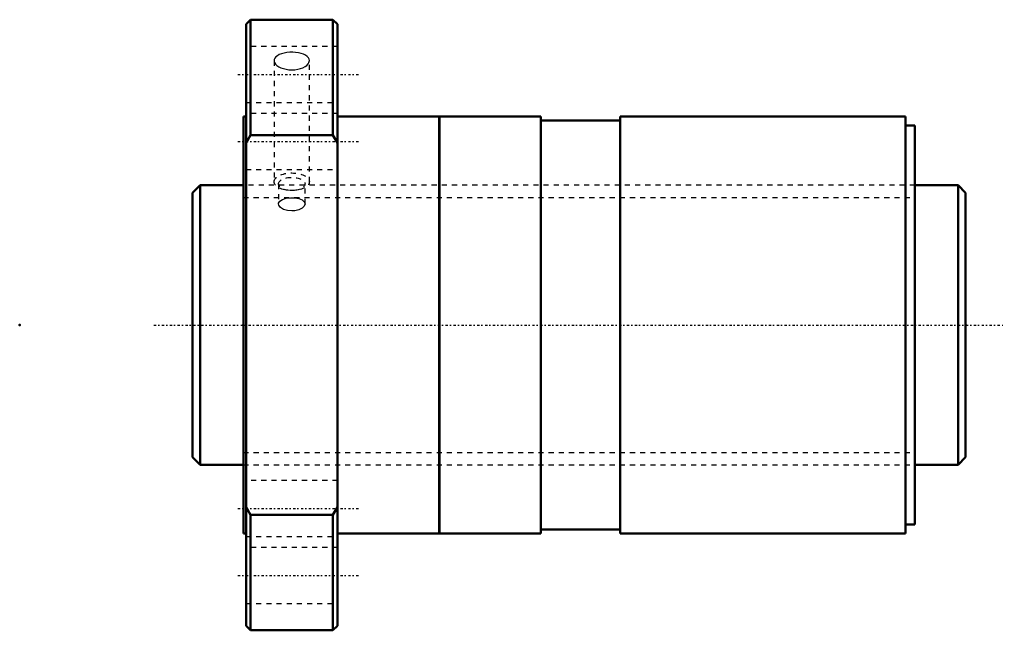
# Model space of a CAD drawing. Header units: millimetres. Extents: x -44 to 150, y -60 to 60.
import ezdxf

# ---------------------------------------------------------------- set-up
doc = ezdxf.new("R2010")
doc.units = ezdxf.units.MM
doc.linetypes.add('Center', pattern=[1.5, 0.45, -0.5, 0.05, -0.5])
doc.linetypes.add('Dashed', pattern=[2, 1, -1])
for name, color, linetype, lineweight in [('2d ConnectionPoints', 7, 'Continuous', 50), ('AM_0', 7, 'Continuous', 50), ('AM_5', 3, 'Continuous', 25), ('AM_7', 7, 'Center', 25), ('AM_9', 6, 'Dashed', 25)]:
    doc.layers.add(name, color=color, linetype=linetype, lineweight=lineweight)

# ---------------------------------------------------------------- blocks, each defined once
blk = doc.blocks.new('1_SDAN5512VAX_4_nut_0_in_SDAN5512VAX_4G0_152LC0_0G000__0')
at = {"layer": 'AM_0'}
for p, q in [((1.4, 60), (0.5, 59.1)), ((0.5, 59.1), (0.5, -59.1)), ((17.6, 60), (1.4, 60)), ((1.4, 60), (1.4, 37.3)), ((18.5, 59.1), (17.6, 60)), ((17.6, 60), (17.6, 37.3)), ((18.5, 59.1), (18.5, -59.1)), ((0.5, 41), (0, 41)), ((0, 41), (0, -41)), ((38.5, 41), (18.5, 41)), ((38.5, 41), (38.5, -41)), ((58.5, 41), (38.53, 41)), ((38.53, 41), (38.53, -41)), ((58.5, 41), (58.5, -41)), ((130.2, 41), (74.1, 41)), ((74.1, 41), (74.1, -41)), ((130.2, 41), (130.2, -41)), ((38.53, 40), (38.5, 40)), ((74.1, 40.18), (58.5, 40.18)), ((132, 39.2), (130.2, 39.2)), ((132, 39.2), (132, -39.2)), ((1.4, 37.3), (0.5, 35.83)), ((17.6, 37.3), (1.4, 37.3)), ((18.5, 35.83), (17.6, 37.3)), ((0.5, -35.83), (1.4, -37.3)), ((17.6, -37.3), (18.5, -35.83)), ((1.4, -37.3), (17.6, -37.3)), ((1.4, -37.3), (1.4, -60)), ((17.6, -37.3), (17.6, -60)), ((38.5, -40), (38.53, -40)), ((58.5, -40.18), (74.1, -40.18)), ((130.2, -39.2), (132, -39.2)), ((0, -41), (0.5, -41)), ((18.5, -41), (38.5, -41)), ((38.53, -41), (58.5, -41)), ((74.1, -41), (130.2, -41)), ((0.5, -59.1), (1.4, -60)), ((1.4, -60), (17.6, -60)), ((17.6, -60), (18.5, -59.1))]:
    blk.add_line(p, q, dxfattribs=at)
at = {"layer": 'AM_7'}
for p, q in [((-1.08, 49.26), (22.68, 49.26)), ((-1.08, 36.06), (22.68, 36.06)), ((-1.08, -36.06), (22.68, -36.06)), ((-1.08, -49.26), (22.68, -49.26))]:
    blk.add_line(p, q, dxfattribs=at)
at = {"layer": 'AM_9'}
for p, q in [((18.5, 54.76), (0.5, 54.76)), ((6.04, 51.96), (6.04, 28.15)), ((12.96, 28.15), (12.96, 51.96)), ((0.5, 43.76), (18.5, 43.76)), ((18.5, 41.56), (0.5, 41.56)), ((0.5, 30.56), (18.5, 30.56)), ((132, 27.5), (0, 27.5)), ((6.9, 27.72), (6.9, 23.81)), ((12.1, 23.82), (12.1, 27.72)), ((0, -27.5), (132, -27.5)), ((18.5, -30.56), (0.5, -30.56)), ((0.5, -41.56), (18.5, -41.56)), ((18.5, -43.76), (0.5, -43.76)), ((0.5, -54.76), (18.5, -54.76))]:
    blk.add_line(p, q, dxfattribs=at)
for points in [[(12.96, 51.96), (12.91, 52.25), (12.76, 52.52), (12.53, 52.78), (12.2, 53.01), (11.8, 53.2), (11.34, 53.37), (10.82, 53.49), (10.26, 53.57), (9.68, 53.6), (9.1, 53.59), (8.53, 53.54), (7.99, 53.45), (7.49, 53.31), (7.05, 53.14), (6.67, 52.93), (6.38, 52.69), (6.17, 52.43), (6.06, 52.15), (6.04, 51.96)], [(6.04, 51.96), (6.05, 51.85), (6.13, 51.56), (6.31, 51.28), (6.58, 51.01), (6.94, 50.76), (7.36, 50.55), (7.85, 50.38), (8.38, 50.25), (8.95, 50.17), (9.53, 50.15), (10.11, 50.18), (10.67, 50.26), (11.2, 50.39), (11.68, 50.57), (12.1, 50.78), (12.45, 51.03), (12.71, 51.3), (12.88, 51.59), (12.96, 51.96)], [(6.9, 23.82), (6.92, 23.96), (7.16, 24.36), (7.66, 24.68), (8.38, 24.9), (9.22, 25), (10.08, 24.98), (10.89, 24.84), (11.54, 24.58), (11.96, 24.23), (12.1, 23.82)], [(9.5, 22.41), (8.64, 22.49), (7.88, 22.73), (7.3, 23.09), (6.96, 23.52), (6.9, 23.82)], [(12.1, 23.82), (12.1, 23.81), (11.95, 23.37), (11.53, 22.96), (10.88, 22.64), (10.07, 22.45), (9.5, 22.41)]]:
    blk.add_lwpolyline(points, dxfattribs=at)
for centre, major_axis in [((9.5, 28.15), (-3.46, 0)), ((9.5, 27.72), (-2.6, 0))]:
    blk.add_ellipse(centre, major_axis=major_axis, ratio=0.5, dxfattribs=at)
blk = doc.blocks.new('2_0SDAN5512VAX_40Shaft_0_in_SDAN5512VAX_4G0_152LC0_0G000__0')
at = {"layer": 'AM_0'}
for p, q in [((-8.5, 27.5), (-10, 26)), ((0, 27.5), (-8.5, 27.5)), ((-8.5, 27.5), (-8.5, -27.5)), ((140.5, 27.5), (132, 27.5)), ((142, 26), (140.5, 27.5)), ((140.5, 27.5), (140.5, -27.5)), ((-10, 26), (-10, -26)), ((142, 26), (142, -26)), ((-10, -26), (-8.5, -27.5)), ((140.5, -27.5), (142, -26)), ((-8.5, -27.5), (0, -27.5)), ((132, -27.5), (140.5, -27.5))]:
    blk.add_line(p, q, dxfattribs=at)
at = {"layer": 'AM_5', "linetype": 'Dashed'}
for p, q in [((0, 25.0465), (132, 25.0465)), ((0, -25.0465), (132, -25.0465))]:
    blk.add_line(p, q, dxfattribs=at)
at = {"layer": 'AM_7'}
blk.add_line((-17.6, 0), (149.6, 0), dxfattribs=at)
at = {"layer": 'AM_9'}
for p, q in [((132, 27.5), (0, 27.5)), ((0, -27.5), (132, -27.5))]:
    blk.add_line(p, q, dxfattribs=at)

msp = doc.modelspace()

# ---------------------------------------------------------------- linework, layer by layer
at = {"layer": '2d ConnectionPoints'}
for p in [(-44, 0), (0, 0), (142, 0)]:
    msp.add_point(p, dxfattribs=at)

# ---------------------------------------------------------------- block references
for name in ['1_SDAN5512VAX_4_nut_0_in_SDAN5512VAX_4G0_152LC0_0G000__0', '2_0SDAN5512VAX_40Shaft_0_in_SDAN5512VAX_4G0_152LC0_0G000__0']:
    msp.add_blockref(name, (0, 0))

doc.saveas('drawing.dxf')
